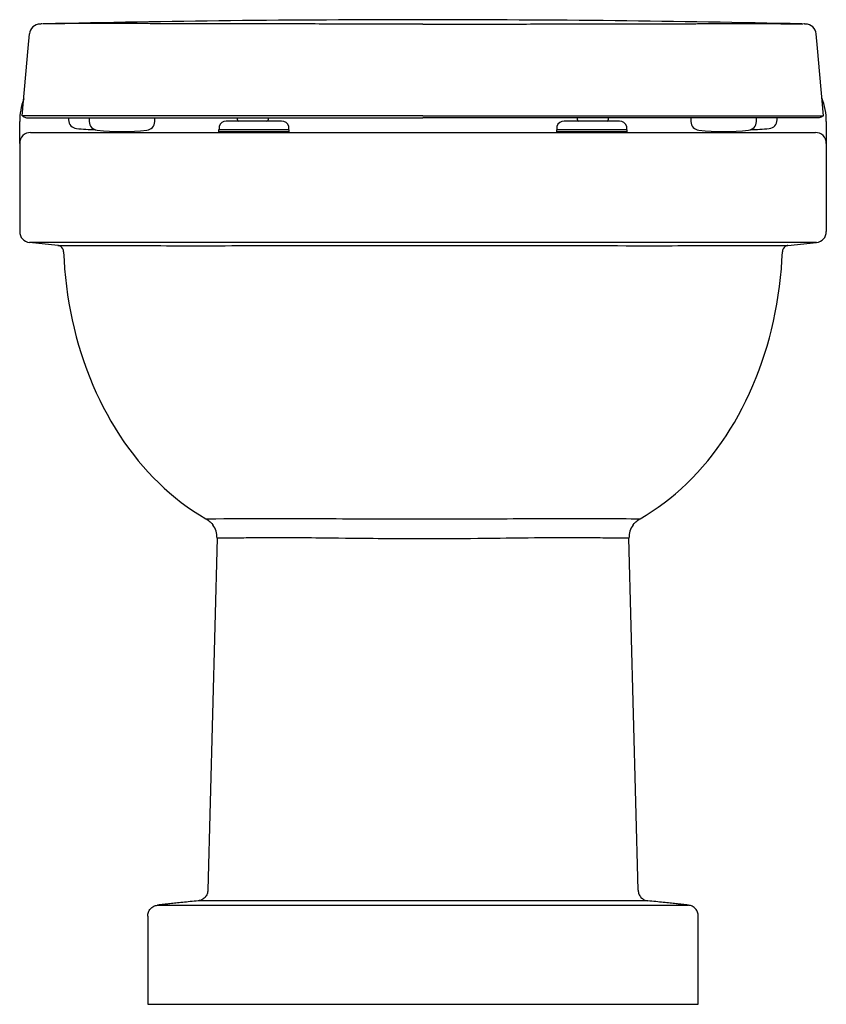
# Model space of a CAD drawing. Header units: millimetres. Extents: x 799.965 to 800.335, y 1113.515 to 1113.967.
import ezdxf

# ---------------------------------------------------------------- set-up
doc = ezdxf.new("R2010")
doc.units = ezdxf.units.MM
doc.layers.add('SANINDUSA', color=3, linetype='Continuous')

msp = doc.modelspace()

# ---------------------------------------------------------------- linework, layer by layer
at = {"layer": 'SANINDUSA'}
for p, q in [((799.9744468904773, 1113.965236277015), (799.9742569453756, 1113.965225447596)), ((799.9750848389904, 1113.965291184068), (799.9749336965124, 1113.965279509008)), ((799.9763884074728, 1113.96532932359), (799.9753789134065, 1113.965298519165)), ((800.3230992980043, 1113.96532932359), (800.3241172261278, 1113.96529826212)), ((800.324547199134, 1113.965279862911), (800.3244112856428, 1113.965290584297)), ((799.9648143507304, 1113.919618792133), (799.9648143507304, 1113.92049034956)), ((799.9648143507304, 1113.91049034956), (799.9648143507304, 1113.919618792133)), ((799.9684847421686, 1113.922223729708), (799.9706874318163, 1113.922223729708)), ((799.9774630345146, 1113.922223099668), (799.9774740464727, 1113.922222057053)), ((799.9872468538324, 1113.922223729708), (799.9872468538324, 1113.921279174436)), ((799.9967456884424, 1113.922223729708), (799.9967456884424, 1113.92051302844)), ((800.0267456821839, 1113.92051302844), (800.0267456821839, 1113.922223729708)), ((800.084889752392, 1113.920724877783), (800.059597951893, 1113.920724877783)), ((800.0647438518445, 1113.921224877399), (800.0647438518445, 1113.922222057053)), ((800.078743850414, 1113.922222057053), (800.078743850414, 1113.921224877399)), ((800.2200086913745, 1113.920724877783), (800.2145979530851, 1113.920724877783)), ((800.2398897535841, 1113.920724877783), (800.2200086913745, 1113.920724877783)), ((800.2207438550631, 1113.921224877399), (800.2207438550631, 1113.922223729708)), ((800.2347438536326, 1113.922223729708), (800.2347438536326, 1113.921224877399)), ((800.2727420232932, 1113.922223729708), (800.2727420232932, 1113.92051302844)), ((800.3027420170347, 1113.92051302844), (800.3027420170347, 1113.922223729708)), ((800.3122408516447, 1113.921279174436), (800.3122408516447, 1113.922223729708)), ((800.3220136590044, 1113.922222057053), (800.3220246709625, 1113.922223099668)), ((800.3310029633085, 1113.922223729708), (800.3288002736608, 1113.922223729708)), ((800.3348143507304, 1113.92049034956), (800.3348143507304, 1113.919618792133)), ((800.3348143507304, 1113.919618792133), (800.3348143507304, 1113.91049034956)), ((799.9698143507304, 1113.91549034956), (800.3298143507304, 1113.91549034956)), ((800.0559938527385, 1113.916724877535), (800.0559938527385, 1113.91572487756)), ((800.0720056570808, 1113.916724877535), (800.0559938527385, 1113.916724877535)), ((800.0720056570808, 1113.91572487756), (800.0559938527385, 1113.91572487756)), ((800.0562438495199, 1113.918224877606), (800.0562438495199, 1113.916724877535)), ((800.0884938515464, 1113.916724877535), (800.0720056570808, 1113.916724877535)), ((800.0884938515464, 1113.91572487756), (800.0720056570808, 1113.91572487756)), ((800.0882438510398, 1113.916724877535), (800.0882438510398, 1113.918224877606)), ((800.0884938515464, 1113.91572487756), (800.0884938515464, 1113.916724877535)), ((800.2109938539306, 1113.916724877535), (800.2109938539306, 1113.91572487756)), ((800.2434938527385, 1113.916724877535), (800.2109938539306, 1113.916724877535)), ((800.2434938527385, 1113.91572487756), (800.2109938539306, 1113.91572487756)), ((800.2112438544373, 1113.918224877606), (800.2112438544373, 1113.916724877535)), ((800.2432438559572, 1113.916724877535), (800.2432438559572, 1113.918224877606)), ((800.2434938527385, 1113.91572487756), (800.2434938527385, 1113.916724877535)), ((799.9648143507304, 1113.91049034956), (799.9648143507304, 1113.869992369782)), ((800.3348143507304, 1113.91049034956), (800.3348143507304, 1113.869992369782)), ((800.3303369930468, 1113.865019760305), (799.9692917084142, 1113.865019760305)), ((799.9822587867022, 1113.863656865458), (799.9692917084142, 1113.865019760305)), ((800.3172143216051, 1113.863640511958), (800.3303369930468, 1113.865019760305)), ((800.0553282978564, 1113.729368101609), (800.051096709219, 1113.567825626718)), ((800.2485330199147, 1113.567825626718), (800.2443014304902, 1113.729368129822)), ((800.0547368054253, 1113.56298392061), (800.0466770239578, 1113.56298392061)), ((800.2448572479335, 1113.56298414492), (800.0547531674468, 1113.56298414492)), ((800.252951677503, 1113.56298392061), (800.2448756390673, 1113.56298392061)), ((800.0279976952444, 1113.560961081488), (800.0355171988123, 1113.560961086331)), ((800.0355171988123, 1113.560961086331), (800.2641053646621, 1113.560961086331)), ((800.2641053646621, 1113.560961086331), (800.2716177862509, 1113.560963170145)), ((800.02353062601, 1113.555989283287), (800.02353062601, 1113.51549034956)), ((800.2760980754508, 1113.51549034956), (800.2760980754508, 1113.555989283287)), ((800.0235398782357, 1113.51549034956), (800.02353062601, 1113.51549034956)), ((800.0235398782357, 1113.51549034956), (800.0310445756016, 1113.51549034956)), ((800.0310445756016, 1113.51549034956), (800.2685841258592, 1113.51549034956)), ((800.2685841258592, 1113.51549034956), (800.2760888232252, 1113.51549034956)), ((800.2760980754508, 1113.51549034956), (800.2760888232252, 1113.51549034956))]:
    msp.add_line(p, q, dxfattribs=at)
at = {"layer": 'SANINDUSA', "flags": 128}
for points in [[(799.9659908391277, 1113.923164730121), (799.9687125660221, 1113.954196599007), (799.9692795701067, 1113.960661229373)], [(800.3334968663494, 1113.923164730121), (800.330775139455, 1113.954196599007), (800.3302081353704, 1113.960661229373)], [(799.9682106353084, 1113.923164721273), (799.967100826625, 1113.923164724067), (799.9659908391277, 1113.923164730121)], [(800.3312770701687, 1113.923164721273), (800.332386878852, 1113.923164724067), (800.3334968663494, 1113.923164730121)], [(799.9767263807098, 1113.922223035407), (799.9767263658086, 1113.922223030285), (799.9767263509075, 1113.922223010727), (799.9767263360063, 1113.922223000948), (799.9767263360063, 1113.922222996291), (799.9767263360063, 1113.92222299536), (799.9767263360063, 1113.92222299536), (799.9767263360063, 1113.92222299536), (799.9767263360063, 1113.92222299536), (799.9767263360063, 1113.92222299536), (799.9767264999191, 1113.922222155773)], [(800.3227613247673, 1113.922223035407), (800.3227613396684, 1113.922223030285), (800.3227613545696, 1113.922223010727), (800.3227613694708, 1113.922223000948), (800.3227613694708, 1113.922222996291), (800.3227613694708, 1113.92222299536), (800.3227613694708, 1113.92222299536), (800.3227613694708, 1113.92222299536), (800.3227613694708, 1113.92222299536), (800.3227613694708, 1113.92222299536), (800.322761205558, 1113.922222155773)], [(799.9823811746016, 1113.863641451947), (799.9824818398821, 1113.863638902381), (799.982658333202, 1113.863636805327), (799.9829429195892, 1113.863634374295), (799.9833351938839, 1113.863631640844), (799.9837459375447, 1113.863629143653), (799.9842313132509, 1113.863626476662), (799.9847920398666, 1113.863623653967), (799.9854268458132, 1113.863620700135), (799.9861394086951, 1113.863617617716), (799.9869259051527, 1113.863614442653), (799.9877874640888, 1113.863611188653), (799.988722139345, 1113.863607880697), (799.989751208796, 1113.863604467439), (799.9908552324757, 1113.863601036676), (799.9920358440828, 1113.863597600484), (799.9932903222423, 1113.863594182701), (799.9946257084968, 1113.863590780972), (799.9960343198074, 1113.863587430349), (799.997518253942, 1113.863584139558), (799.9990741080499, 1113.86358092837), (800.0006353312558, 1113.863577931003), (800.0022613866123, 1113.86357502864), (800.0039544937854, 1113.863572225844), (800.0057110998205, 1113.863569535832), (800.0075400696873, 1113.863566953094), (800.0094315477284, 1113.863564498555), (800.0113881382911, 1113.863562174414), (800.0134057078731, 1113.863559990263), (800.0155253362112, 1113.863557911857), (800.0177064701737, 1113.863555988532), (800.0199522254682, 1113.863554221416), (800.0222576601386, 1113.863552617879), (800.0246348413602, 1113.863551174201), (800.0270701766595, 1113.863549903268), (800.0295671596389, 1113.863548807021), (800.0321202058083, 1113.863547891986), (800.0354293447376, 1113.863546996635), (800.0388246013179, 1113.863546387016), (800.0423023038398, 1113.863546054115), (800.045884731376, 1113.863545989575), (800.0495468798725, 1113.863546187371), (800.0532847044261, 1113.863546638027), (800.0561639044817, 1113.863547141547), (800.059084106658, 1113.863547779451), (800.0620492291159, 1113.863548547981), (800.065053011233, 1113.863549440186), (800.0681316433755, 1113.86355046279), (800.0712472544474, 1113.863551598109), (800.0744041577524, 1113.863552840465), (800.0775954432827, 1113.863554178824), (800.0816972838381, 1113.863556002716), (800.085850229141, 1113.863557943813), (800.090049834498, 1113.863559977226), (800.0943223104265, 1113.863562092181), (800.0986375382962, 1113.863564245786), (800.1029907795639, 1113.863566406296), (800.1063107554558, 1113.863568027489), (800.1096497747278, 1113.863569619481), (800.1130122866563, 1113.863571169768), (800.1163910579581, 1113.863572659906), (800.1198265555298, 1113.863574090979), (800.1232757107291, 1113.863575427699), (800.1267432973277, 1113.86357665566), (800.1302214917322, 1113.863577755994), (800.1348424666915, 1113.863578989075), (800.1394765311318, 1113.863579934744), (800.1441180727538, 1113.863580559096), (800.1487987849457, 1113.863580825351), (800.1534813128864, 1113.863580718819), (800.1581598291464, 1113.863580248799), (800.1617012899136, 1113.86357966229), (800.1652371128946, 1113.863578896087), (800.1687723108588, 1113.863577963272), (800.1722985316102, 1113.863576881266), (800.1758613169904, 1113.863575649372), (800.1794115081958, 1113.863574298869), (800.1829542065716, 1113.863572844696), (800.1864809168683, 1113.863571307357), (800.1898976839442, 1113.863569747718), (800.1932962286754, 1113.863568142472), (800.1966811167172, 1113.863566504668), (800.2000447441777, 1113.86356485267), (800.2034036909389, 1113.863563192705), (800.2067381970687, 1113.863561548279), (800.2100527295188, 1113.863559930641), (800.2133398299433, 1113.863558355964), (800.2166647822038, 1113.863556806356), (800.2199581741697, 1113.863555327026), (800.2232245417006, 1113.863553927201), (800.2264562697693, 1113.863552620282), (800.2296697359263, 1113.863551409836), (800.2328452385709, 1113.863550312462), (800.2359871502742, 1113.863549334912), (800.2390880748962, 1113.863548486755), (800.2429852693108, 1113.863547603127), (800.2468111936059, 1113.863546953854), (800.2505615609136, 1113.86354655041), (800.2542592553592, 1113.863546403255), (800.2578761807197, 1113.8635465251), (800.2614082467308, 1113.863546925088), (800.2640534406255, 1113.863547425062), (800.266646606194, 1113.863548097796), (800.2691911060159, 1113.863548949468), (800.2716811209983, 1113.863549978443), (800.2741285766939, 1113.863551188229), (800.2765186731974, 1113.863552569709), (800.2788544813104, 1113.863554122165), (800.2811305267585, 1113.863555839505), (800.2839034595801, 1113.863558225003), (800.2865788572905, 1113.863560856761), (800.2891537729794, 1113.863563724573), (800.2916425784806, 1113.863566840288), (800.2940266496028, 1113.863570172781), (800.2963032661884, 1113.863573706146), (800.2979543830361, 1113.863576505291), (800.2995423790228, 1113.86357940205), (800.3010690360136, 1113.863582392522), (800.3025308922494, 1113.86358546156), (800.3039436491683, 1113.86358863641), (800.3052885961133, 1113.86359186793), (800.3065672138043, 1113.863595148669), (800.30777640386, 1113.863598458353), (800.3092300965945, 1113.863602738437), (800.3105664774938, 1113.863607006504), (800.3117837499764, 1113.863611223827), (800.3128878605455, 1113.863615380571), (800.3138692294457, 1113.863619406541), (800.3147263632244, 1113.863623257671), (800.3152922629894, 1113.863626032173), (800.3157859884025, 1113.863628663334), (800.3162078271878, 1113.863631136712), (800.316556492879, 1113.863633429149), (800.3168346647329, 1113.863635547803), (800.3170371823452, 1113.863637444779), (800.3171639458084, 1113.863639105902), (800.3172143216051, 1113.863640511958)], [(799.9849430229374, 1113.860793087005), (799.9851450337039, 1113.856815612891), (799.9854323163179, 1113.852847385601), (799.9858047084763, 1113.848892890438), (799.9862613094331, 1113.844962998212), (799.9868029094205, 1113.841049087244), (799.9874288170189, 1113.837155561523), (799.9881383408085, 1113.833286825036), (799.9889307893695, 1113.829447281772), (799.9898054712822, 1113.825641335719), (799.9907911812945, 1113.821761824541), (799.9918639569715, 1113.817917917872), (799.9930223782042, 1113.81411414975), (799.9942650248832, 1113.810355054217), (799.9955904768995, 1113.806645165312), (799.9969973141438, 1113.802989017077), (799.9984289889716, 1113.79951950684), (799.9999361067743, 1113.79609980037), (800.0015169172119, 1113.792733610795), (800.0031696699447, 1113.789424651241), (800.0048926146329, 1113.786176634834), (800.0066840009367, 1113.782993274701), (800.0085972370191, 1113.779788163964), (800.0105829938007, 1113.77665148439), (800.0126389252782, 1113.773586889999), (800.0147626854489, 1113.770598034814), (800.0169519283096, 1113.767688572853), (800.0192043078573, 1113.764862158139), (800.0214572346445, 1113.762191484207), (800.0237702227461, 1113.759599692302), (800.0261406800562, 1113.757089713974), (800.0285660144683, 1113.754664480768), (800.0310436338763, 1113.752326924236), (800.0335709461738, 1113.750079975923), (800.0362234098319, 1113.747863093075), (800.0389287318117, 1113.745742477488), (800.0416835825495, 1113.743720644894), (800.0444846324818, 1113.741800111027), (800.0473285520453, 1113.739983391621), (800.0502120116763, 1113.73827300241)], [(800.2494166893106, 1113.738273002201), (800.2522115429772, 1113.739928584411), (800.2549677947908, 1113.741682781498), (800.2576822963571, 1113.743533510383), (800.260372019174, 1113.745493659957), (800.263016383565, 1113.747549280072), (800.2656124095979, 1113.749697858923), (800.2682135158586, 1113.751987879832), (800.2707612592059, 1113.754371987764), (800.2732527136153, 1113.756847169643), (800.2757040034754, 1113.759430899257), (800.2780954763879, 1113.762103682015), (800.2804243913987, 1113.764862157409), (800.2826101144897, 1113.76760225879), (800.2847353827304, 1113.770418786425), (800.286797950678, 1113.773308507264), (800.288810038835, 1113.77629005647), (800.2907565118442, 1113.779342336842), (800.2926352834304, 1113.782461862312), (800.2944827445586, 1113.785714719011), (800.2962576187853, 1113.789033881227), (800.2979579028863, 1113.792415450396), (800.2995938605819, 1113.795882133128), (800.301152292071, 1113.799408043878), (800.3026313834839, 1113.802989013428), (800.3039966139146, 1113.80653254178), (800.3052848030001, 1113.810124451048), (800.3064945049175, 1113.81376070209), (800.3076324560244, 1113.81746463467), (800.3086895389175, 1113.821209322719), (800.3096645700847, 1113.824990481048), (800.3105751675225, 1113.828888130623), (800.3113990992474, 1113.83281923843), (800.3121354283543, 1113.836779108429), (800.312788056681, 1113.840794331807), (800.3133511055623, 1113.844833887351), (800.3138239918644, 1113.848892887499), (800.3141963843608, 1113.852847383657), (800.3144836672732, 1113.856815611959), (800.3146856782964, 1113.860793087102)], [(800.0502120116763, 1113.73827300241), (800.050682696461, 1113.738272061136), (800.0527429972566, 1113.738279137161), (800.0548198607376, 1113.738294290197), (800.0583892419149, 1113.738306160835)], [(800.0502120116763, 1113.73827300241), (800.0507814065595, 1113.737926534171), (800.051297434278, 1113.737568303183), (800.0517724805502, 1113.737196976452), (800.0522021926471, 1113.736822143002), (800.0525598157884, 1113.736478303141), (800.0528860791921, 1113.736135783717), (800.0534669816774, 1113.735443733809)], [(800.0583892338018, 1113.738306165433), (800.0583892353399, 1113.73830616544), (800.0584859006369, 1113.73830673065), (800.0586505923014, 1113.73830777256), (800.0588827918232, 1113.738309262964), (800.0591844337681, 1113.73831118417), (800.0595535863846, 1113.738313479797), (800.0599895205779, 1113.738316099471), (800.0607648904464, 1113.738320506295), (800.0616868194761, 1113.738325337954), (800.0627519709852, 1113.738330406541), (800.0639570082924, 1113.738335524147), (800.0650508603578, 1113.738339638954), (800.0662372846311, 1113.738343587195), (800.0675138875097, 1113.738347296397), (800.0688782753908, 1113.738350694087), (800.0703280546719, 1113.73835370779), (800.0718765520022, 1113.73835629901), (800.0735105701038, 1113.738358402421), (800.0752272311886, 1113.738359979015), (800.0770236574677, 1113.738360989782), (800.0788969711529, 1113.738361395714), (800.0809010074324, 1113.738361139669), (800.0829849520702, 1113.738360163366), (800.0851452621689, 1113.738358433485), (800.0873783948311, 1113.738355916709), (800.0896808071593, 1113.738352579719), (800.0919911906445, 1113.738348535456), (800.0943663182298, 1113.738343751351), (800.0968024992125, 1113.738338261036), (800.0992960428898, 1113.73833209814), (800.1018432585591, 1113.738325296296), (800.104516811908, 1113.738317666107), (800.1072459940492, 1113.738309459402), (800.110026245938, 1113.73830077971), (800.1128530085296, 1113.738291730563), (800.115721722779, 1113.738282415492), (800.118549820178, 1113.738273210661), (800.1214163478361, 1113.738264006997), (800.1243165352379, 1113.738254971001), (800.127245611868, 1113.738246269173), (800.1301988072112, 1113.738238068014), (800.1332666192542, 1113.73823032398), (800.1363584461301, 1113.738223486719), (800.1394684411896, 1113.738217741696), (800.1425907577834, 1113.738213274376), (800.1457195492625, 1113.738210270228), (800.1477663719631, 1113.738209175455), (800.1498143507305, 1113.738208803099), (800.1528520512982, 1113.738209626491), (800.1558887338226, 1113.738211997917), (800.1589189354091, 1113.738215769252), (800.1619371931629, 1113.738220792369), (800.1649380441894, 1113.738226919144), (800.1680140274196, 1113.738234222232), (800.1710697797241, 1113.738242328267), (800.1740999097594, 1113.738251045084), (800.177099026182, 1113.738260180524), (800.1800617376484, 1113.738269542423), (800.1829028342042, 1113.738278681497), (800.1857083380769, 1113.738287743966), (800.18847390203, 1113.73829661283), (800.1911951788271, 1113.738305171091), (800.1938678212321, 1113.738313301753), (800.1965648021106, 1113.738321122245), (800.1992092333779, 1113.738328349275), (800.2017969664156, 1113.738334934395), (800.2043238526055, 1113.738340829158), (800.2067857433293, 1113.738345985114), (800.2091173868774, 1113.738350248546), (800.2113865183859, 1113.738353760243), (800.2135897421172, 1113.738356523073), (800.2157236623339, 1113.738358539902), (800.2177848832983, 1113.738359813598), (800.2198257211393, 1113.738360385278), (800.2217886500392, 1113.738360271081), (800.2236704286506, 1113.738359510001), (800.2254678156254, 1113.738358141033), (800.2271775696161, 1113.738356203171), (800.2287543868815, 1113.73835380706), (800.2302470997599, 1113.738350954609), (800.2316531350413, 1113.7383477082), (800.2329699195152, 1113.738344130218), (800.2341948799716, 1113.738340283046), (800.2353579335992, 1113.738336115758), (800.2364222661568, 1113.738331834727), (800.2373856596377, 1113.738327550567), (800.2382458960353, 1113.738323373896), (800.2390007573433, 1113.738319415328), (800.2396142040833, 1113.738315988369), (800.2401327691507, 1113.738312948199), (800.2405550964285, 1113.7383103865), (800.2408829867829, 1113.738308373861), (800.2411109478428, 1113.738307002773), (800.2412380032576, 1113.738306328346), (800.2412380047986, 1113.73830632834)], [(800.2412380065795, 1113.73830632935), (800.2429733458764, 1113.738305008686), (800.245296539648, 1113.738290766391), (800.2476160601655, 1113.738275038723), (800.2494166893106, 1113.738273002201)], [(800.2461617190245, 1113.735443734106), (800.2467398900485, 1113.73613278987), (800.2470673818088, 1113.736476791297), (800.2474264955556, 1113.736822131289), (800.2478491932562, 1113.73719115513), (800.2483157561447, 1113.737556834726), (800.2488387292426, 1113.737920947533), (800.2494166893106, 1113.738273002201)], [(800.0634550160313, 1113.729342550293), (800.0615818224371, 1113.729357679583), (800.059351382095, 1113.729354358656), (800.0563922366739, 1113.729355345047), (800.0553282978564, 1113.729368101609)], [(800.2361736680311, 1113.729343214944), (800.2360550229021, 1113.729343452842), (800.2358457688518, 1113.729345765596), (800.2355462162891, 1113.729350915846), (800.2351523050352, 1113.729359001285), (800.23466692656, 1113.729369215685), (800.2340908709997, 1113.729381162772), (800.2332317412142, 1113.729398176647), (800.2322294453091, 1113.729416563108), (800.2310771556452, 1113.729435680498), (800.2297834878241, 1113.729454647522), (800.228822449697, 1113.729467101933), (800.2277974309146, 1113.729478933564), (800.2267096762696, 1113.729489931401), (800.225551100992, 1113.729499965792), (800.224330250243, 1113.729508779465), (800.2230486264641, 1113.729516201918), (800.2210877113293, 1113.729524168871), (800.2190045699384, 1113.729528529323), (800.21678697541, 1113.729528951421), (800.2144529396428, 1113.729525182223), (800.2127985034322, 1113.72952013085), (800.2110929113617, 1113.729513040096), (800.209338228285, 1113.729503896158), (800.2075220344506, 1113.729492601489), (800.205658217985, 1113.729479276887), (800.2037490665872, 1113.729464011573), (800.2009103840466, 1113.72943869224), (800.1979842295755, 1113.729409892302), (800.1955415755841, 1113.729384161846), (800.1930448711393, 1113.729356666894), (800.1904984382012, 1113.729327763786), (800.1879065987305, 1113.729297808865), (800.1852736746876, 1113.72926715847), (800.1830067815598, 1113.729240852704), (800.180712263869, 1113.729214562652), (800.1783929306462, 1113.729188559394), (800.174994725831, 1113.729151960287), (800.1715533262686, 1113.729117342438), (800.1680503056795, 1113.729085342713), (800.1645155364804, 1113.729057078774), (800.1620928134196, 1113.729040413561), (800.15965966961, 1113.729026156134), (800.1572190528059, 1113.729014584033), (800.1547543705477, 1113.729005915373), (800.1522851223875, 1113.729000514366), (800.1498143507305, 1113.728998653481), (800.1478808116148, 1113.728999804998), (800.145948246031, 1113.729003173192), (800.1423766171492, 1113.729014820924), (800.1388178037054, 1113.729032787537), (800.135253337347, 1113.729056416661), (800.1317142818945, 1113.72908473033), (800.1293213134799, 1113.729106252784), (800.1269444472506, 1113.729129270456), (800.1245865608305, 1113.729153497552), (800.1222319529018, 1113.729178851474), (800.1198994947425, 1113.729204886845), (800.1175920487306, 1113.72923132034), (800.1142999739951, 1113.729269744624), (800.1110688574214, 1113.729307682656), (800.1078825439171, 1113.72934464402), (800.1047691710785, 1113.729379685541), (800.1026931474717, 1113.72940212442), (800.1006547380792, 1113.729423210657), (800.0986564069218, 1113.729442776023), (800.0966851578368, 1113.729460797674), (800.094757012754, 1113.729477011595), (800.0928743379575, 1113.729491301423), (800.0902332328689, 1113.729508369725), (800.0876942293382, 1113.729521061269), (800.0852452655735, 1113.729529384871), (800.082908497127, 1113.72953332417), (800.0813832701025, 1113.729533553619), (800.0799129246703, 1113.729531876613), (800.0784992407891, 1113.729528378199), (800.0771333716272, 1113.729523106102), (800.075826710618, 1113.729516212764), (800.0745808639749, 1113.72950784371), (800.0729307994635, 1113.729493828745), (800.0714044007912, 1113.729477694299), (800.0700052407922, 1113.729460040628), (800.0687368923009, 1113.729441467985), (800.0675858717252, 1113.729422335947), (800.0665721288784, 1113.729403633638), (800.0656865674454, 1113.729385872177), (800.0649453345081, 1113.729370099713), (800.0643643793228, 1113.729357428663), (800.0639220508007, 1113.729348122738), (800.063617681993, 1113.729343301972), (800.0634550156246, 1113.729342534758)], [(800.2443004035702, 1113.729368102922), (800.2426195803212, 1113.729352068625), (800.2402773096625, 1113.729354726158), (800.2379350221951, 1113.729358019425), (800.2361736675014, 1113.729343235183)], [(800.051096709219, 1113.567825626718), (800.0510829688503, 1113.567376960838), (800.0510241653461, 1113.566932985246), (800.050935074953, 1113.566497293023), (800.0507846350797, 1113.566073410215), (800.050596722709, 1113.565664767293), (800.0503728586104, 1113.565274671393), (800.0501148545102, 1113.564906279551), (800.0498247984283, 1113.564562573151), (800.0495050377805, 1113.564246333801), (800.0491581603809, 1113.563960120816), (800.0487869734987, 1113.56370625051), (800.0483944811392, 1113.563486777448), (800.0479838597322, 1113.56330347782), (800.0475584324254, 1113.563157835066), (800.0471216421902, 1113.563051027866), (800.0466770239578, 1113.56298392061)], [(800.2485330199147, 1113.567825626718), (800.2485489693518, 1113.567376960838), (800.2486038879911, 1113.566932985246), (800.2486936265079, 1113.566497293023), (800.2488440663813, 1113.566073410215), (800.249031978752, 1113.565664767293), (800.2492558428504, 1113.565274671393), (800.2495138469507, 1113.564906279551), (800.2498039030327, 1113.564562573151), (800.2501236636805, 1113.564246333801), (800.2504705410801, 1113.563960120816), (800.2508417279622, 1113.56370625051), (800.2512342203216, 1113.563486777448), (800.2516448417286, 1113.56330347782), (800.2520702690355, 1113.563157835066), (800.2525070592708, 1113.563051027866), (800.252951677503, 1113.56298392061)], [(800.0466770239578, 1113.56298392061), (800.0457560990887, 1113.562886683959), (800.0448428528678, 1113.562790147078), (800.0439389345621, 1113.562694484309), (800.0430459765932, 1113.562599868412), (800.0421655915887, 1113.562506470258), (800.0412993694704, 1113.562414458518), (800.0404488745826, 1113.56232399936), (800.0396156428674, 1113.562235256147), (800.0388011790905, 1113.562148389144), (800.0380069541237, 1113.562063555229), (800.0372344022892, 1113.561980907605), (800.0364849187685, 1113.561900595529), (800.0357598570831, 1113.56182276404), (800.0350605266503, 1113.561747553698), (800.0343881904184, 1113.561675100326), (800.0337440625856, 1113.561605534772), (800.0331293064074, 1113.561538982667), (800.0325450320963, 1113.5614755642), (800.031992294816, 1113.5614153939), (800.0314720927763, 1113.561358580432), (800.0309853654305, 1113.561305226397), (800.0305329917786, 1113.56125542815), (800.0301157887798, 1113.561209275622), (800.0297345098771, 1113.561166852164), (800.0293898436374, 1113.561128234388), (800.0290824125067, 1113.561093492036), (800.028812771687, 1113.561062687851), (800.0285814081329, 1113.561035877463), (800.0283887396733, 1113.561013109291), (800.0282351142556, 1113.560994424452), (800.0281208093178, 1113.560979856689), (800.0280460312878, 1113.560969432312), (800.0279976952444, 1113.560961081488)], [(800.2713935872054, 1113.560994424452), (800.2712399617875, 1113.561013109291), (800.2710472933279, 1113.561035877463), (800.270815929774, 1113.561062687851), (800.2705462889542, 1113.561093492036), (800.2702388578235, 1113.561128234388), (800.2698941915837, 1113.561166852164), (800.2695129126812, 1113.561209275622), (800.2690957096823, 1113.56125542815), (800.2686433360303, 1113.561305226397), (800.2681566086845, 1113.561358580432), (800.2676364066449, 1113.5614153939), (800.2670836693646, 1113.5614755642), (800.2664993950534, 1113.561538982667), (800.2658846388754, 1113.561605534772), (800.2652405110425, 1113.561675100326), (800.2645681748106, 1113.561747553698), (800.2638688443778, 1113.56182276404), (800.2631437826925, 1113.561900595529), (800.2623942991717, 1113.561980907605), (800.2616217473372, 1113.562063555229), (800.2608275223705, 1113.562148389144), (800.2600130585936, 1113.562235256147), (800.2591798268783, 1113.56232399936), (800.2583293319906, 1113.562414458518), (800.2574631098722, 1113.562506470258), (800.2565827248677, 1113.562599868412), (800.2556897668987, 1113.562694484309), (800.2547858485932, 1113.562790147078), (800.2538726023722, 1113.562886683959), (800.252951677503, 1113.56298392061)], [(800.02353062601, 1113.555989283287), (800.0235608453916, 1113.556445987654), (800.02362357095, 1113.556899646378), (800.0237275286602, 1113.557345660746), (800.0238718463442, 1113.557780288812), (800.0240553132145, 1113.558199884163), (800.0242763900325, 1113.558600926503), (800.0245332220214, 1113.558980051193), (800.0248236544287, 1113.559334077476), (800.0251452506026, 1113.559660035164), (800.0254953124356, 1113.559955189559), (800.0258709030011, 1113.560217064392), (800.0262688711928, 1113.560443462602), (800.0266858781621, 1113.560632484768), (800.0271184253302, 1113.560782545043), (800.02756288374, 1113.560892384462), (800.0279976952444, 1113.560961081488)], [(800.2760980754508, 1113.555989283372), (800.2760678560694, 1113.556445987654), (800.276005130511, 1113.556899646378), (800.2759011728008, 1113.557345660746), (800.2757568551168, 1113.557780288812), (800.2755733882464, 1113.558199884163), (800.2753523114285, 1113.558600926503), (800.2750954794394, 1113.558980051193), (800.2748050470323, 1113.559334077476), (800.2744834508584, 1113.559660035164), (800.2741333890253, 1113.559955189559), (800.2737577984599, 1113.560217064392), (800.2733598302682, 1113.560443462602), (800.2729428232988, 1113.560632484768), (800.2725102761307, 1113.560782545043), (800.2720658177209, 1113.560892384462), (800.2716177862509, 1113.560963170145)]]:
    msp.add_lwpolyline(points, dxfattribs=at)
at = {"layer": 'SANINDUSA'}
for centre, radius, start, end in [((799.9742604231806, 1113.960225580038), 0.004999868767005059, 90.03985373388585, 175.0013567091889), ((800.3252272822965, 1113.960225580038), 0.004999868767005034, 4.998643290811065, 89.96014626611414), ((799.9948143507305, 1113.92049034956), 0.03000000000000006, 159.7617539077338, 180), ((800.3048143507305, 1113.92049034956), 0.02999999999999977, 0, 21.22830173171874), ((799.9912468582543, 1113.921279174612), 0.003999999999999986, 180, 264.2079973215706), ((800.0007456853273, 1113.920513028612), 0.003999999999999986, 180, 264.2079973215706), ((800.0227456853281, 1113.920513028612), 0.003999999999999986, 275.7920026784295, 0), ((800.0595979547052, 1113.917224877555), 0.003500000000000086, 90, 163.3984504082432), ((800.0652438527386, 1113.921224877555), 0.0004999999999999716, 180, 270), ((800.0782438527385, 1113.921224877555), 0.0005000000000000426, 270, 0), ((800.0848897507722, 1113.917224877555), 0.003500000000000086, 16.60154959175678, 90), ((800.2145979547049, 1113.917224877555), 0.003500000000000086, 90, 163.3984504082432), ((800.2212438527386, 1113.921224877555), 0.0004999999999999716, 180, 270), ((800.2342438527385, 1113.921224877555), 0.0005000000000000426, 270, 0), ((800.2398897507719, 1113.917224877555), 0.003500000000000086, 16.60154959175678, 90), ((800.276742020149, 1113.920513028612), 0.003999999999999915, 180, 264.2079973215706), ((800.2987420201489, 1113.920513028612), 0.003999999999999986, 275.7920026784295, 0), ((800.3082408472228, 1113.921279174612), 0.003999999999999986, 275.7920026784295, 0), ((799.9698143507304, 1113.91049034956), 0.005, 90, 180), ((800.0022468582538, 1114.029722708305), 0.113, 264.2079973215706, 268.5377398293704), ((800.0117456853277, 1114.028956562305), 0.1130000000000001, 264.2079973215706, 275.7920026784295), ((800.2877420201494, 1114.028956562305), 0.113, 264.2079973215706, 275.7920026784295), ((800.2972408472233, 1114.029722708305), 0.113, 271.4622601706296, 275.7920026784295), ((800.3298143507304, 1113.91049034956), 0.005, 0, 90), ((799.9698143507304, 1113.869992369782), 0.005000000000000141, 180, 264.0000000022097), ((800.3298143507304, 1113.869992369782), 0.005000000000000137, 275.9999999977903, 0), ((799.9819452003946, 1113.86067329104), 0.003000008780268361, 54.19658801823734, 84.00000347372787), ((799.9819449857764, 1113.86067290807), 0.003000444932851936, 2.295522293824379, 54.19754237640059), ((800.3176837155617, 1113.860672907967), 0.003000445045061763, 125.8024575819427, 177.7044739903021), ((800.3177248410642, 1113.860596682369), 0.003086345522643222, 99.52118566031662, 125.5938498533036), ((800.0453353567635, 1113.729629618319), 0.009996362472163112, 358.5009033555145, 35.56478513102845), ((800.2542933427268, 1113.729629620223), 0.009996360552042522, 144.4352183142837, 181.4991003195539)]:
    msp.add_arc(centre, radius, start, end, dxfattribs=at)
for points, knots in [([(799.9749269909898, 1113.965277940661), (799.9749024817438, 1113.965276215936), (799.9746528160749, 1113.965258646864), (799.9744598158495, 1113.965237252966), (799.9743041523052, 1113.965233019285), (799.9742446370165, 1113.96523140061)], [0, 0, 0, 0, 0.06299988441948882, 0.6417540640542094, 1, 1, 1, 1]), ([(800.1497438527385, 1113.967222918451), (800.1203166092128, 1113.967143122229), (800.0623696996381, 1113.966985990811), (800.00443334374, 1113.965871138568), (799.9759188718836, 1113.965322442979)], [0, 0, 0, 0, 0.5078311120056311, 1, 1, 1, 1]), ([(800.0001426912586, 1113.965436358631), (799.9981506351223, 1113.965434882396), (799.9941568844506, 1113.965431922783), (799.9893672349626, 1113.965417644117), (799.9854332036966, 1113.965399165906), (799.9823231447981, 1113.96537904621), (799.9797991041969, 1113.965358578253), (799.9779340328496, 1113.965340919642), (799.9766995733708, 1113.965328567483), (799.9764920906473, 1113.965329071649), (799.9763884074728, 1113.96532932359)], [0, 0, 0, 0, 0.1374828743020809, 0.2756309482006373, 0.3941639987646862, 0.5128041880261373, 0.6313317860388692, 0.754182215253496, 0.8771600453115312, 1, 1, 1, 1]), ([(800.1497437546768, 1113.965231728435), (800.1450341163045, 1113.965231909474), (800.1356148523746, 1113.965232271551), (800.1214494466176, 1113.965235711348), (800.1073458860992, 1113.965242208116), (800.0934264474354, 1113.965253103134), (800.0799170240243, 1113.965269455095), (800.0667711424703, 1113.965291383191), (800.0540964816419, 1113.965319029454), (800.0431845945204, 1113.965347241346), (800.0340056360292, 1113.965372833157), (800.0263570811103, 1113.965394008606), (800.0190845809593, 1113.96541269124), (800.0122484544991, 1113.96542682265), (800.0058342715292, 1113.96543586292), (800.0020392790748, 1113.965436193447), (800.0001426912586, 1113.965436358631)], [0, 0, 0, 0, 0.07818803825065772, 0.1563758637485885, 0.2366978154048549, 0.3170193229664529, 0.3969953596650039, 0.4769712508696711, 0.5593432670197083, 0.641713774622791, 0.7003577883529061, 0.7590594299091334, 0.8177064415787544, 0.8784503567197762, 0.9392542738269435, 1, 1, 1, 1]), ([(800.3235688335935, 1113.965322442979), (800.2950543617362, 1113.965871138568), (800.237118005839, 1113.966985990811), (800.1791710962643, 1113.967143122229), (800.1497438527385, 1113.967222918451)], [0, 0, 0, 0, 0.4921688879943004, 1, 1, 1, 1]), ([(800.1497439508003, 1113.965231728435), (800.1544535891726, 1113.965231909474), (800.1638728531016, 1113.965232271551), (800.1780382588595, 1113.965235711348), (800.1921418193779, 1113.965242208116), (800.2060612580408, 1113.965253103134), (800.2195706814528, 1113.965269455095), (800.2327165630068, 1113.965291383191), (800.2453912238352, 1113.965319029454), (800.2563031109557, 1113.965347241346), (800.2654820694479, 1113.965372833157), (800.2731306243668, 1113.965394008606), (800.2804031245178, 1113.96541269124), (800.287239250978, 1113.96542682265), (800.2936534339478, 1113.96543586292), (800.2974484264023, 1113.965436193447), (800.2993450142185, 1113.965436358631)], [0, 0, 0, 0, 0.07818803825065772, 0.1563758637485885, 0.2366978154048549, 0.3170193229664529, 0.3969953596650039, 0.4769712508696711, 0.5593432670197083, 0.641713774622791, 0.7003577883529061, 0.7590594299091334, 0.8177064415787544, 0.8784503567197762, 0.9392542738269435, 1, 1, 1, 1]), ([(800.2993450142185, 1113.965436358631), (800.3013370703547, 1113.965434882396), (800.3053308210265, 1113.965431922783), (800.3101204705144, 1113.965417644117), (800.3140545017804, 1113.965399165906), (800.317164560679, 1113.96537904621), (800.3196886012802, 1113.965358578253), (800.3215536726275, 1113.965340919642), (800.3227881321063, 1113.965328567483), (800.3229956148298, 1113.965329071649), (800.3230992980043, 1113.96532932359)], [0, 0, 0, 0, 0.1374828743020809, 0.2756309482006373, 0.3941639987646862, 0.5128041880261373, 0.6313317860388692, 0.754182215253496, 0.8771600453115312, 1, 1, 1, 1]), ([(800.3252627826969, 1113.965228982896), (800.3252274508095, 1113.965229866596), (800.3250922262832, 1113.96523324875), (800.3249038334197, 1113.965251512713), (800.3246086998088, 1113.965273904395), (800.3245388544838, 1113.965279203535)], [0, 0, 0, 0, 0.212594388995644, 0.8136552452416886, 0.9999999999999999, 0.9999999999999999, 0.9999999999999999, 0.9999999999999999]), ([(799.9660408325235, 1113.923164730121), (799.966049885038, 1113.923159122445), (799.9660628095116, 1113.923151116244), (799.9661530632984, 1113.923075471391), (799.9662823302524, 1113.922972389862), (799.9664690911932, 1113.922835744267), (799.9668594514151, 1113.922593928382), (799.9675372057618, 1113.922299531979), (799.9681474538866, 1113.922250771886), (799.968485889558, 1113.922223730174)], [0, 0, 0, 0, 0.2570548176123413, 0.3670027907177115, 0.4238270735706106, 0.4809881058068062, 0.5654841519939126, 0.7590231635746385, 1, 1, 1, 1]), ([(800.1497438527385, 1113.923164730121), (800.1445326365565, 1113.923164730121), (800.1340910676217, 1113.923164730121), (800.1185348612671, 1113.923164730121), (800.1032035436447, 1113.923164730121), (800.0892783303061, 1113.923164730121), (800.0767655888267, 1113.923164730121), (800.0655923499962, 1113.923164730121), (800.0547945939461, 1113.923164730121), (800.0444519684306, 1113.923164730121), (800.0339130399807, 1113.923164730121), (800.0233710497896, 1113.923164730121), (800.0130213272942, 1113.923164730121), (800.0036024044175, 1113.923164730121), (799.9951355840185, 1113.923164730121), (799.9877054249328, 1113.923164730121), (799.9813510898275, 1113.923164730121), (799.9761653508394, 1113.923164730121), (799.9724547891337, 1113.923164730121), (799.9700333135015, 1113.923164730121), (799.9685700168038, 1113.923164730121), (799.968330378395, 1113.923164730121), (799.9682106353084, 1113.923164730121)], [0, 0, 0, 0, 0.05522553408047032, 0.1106538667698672, 0.166080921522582, 0.2213046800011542, 0.2648831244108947, 0.3086191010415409, 0.3524021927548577, 0.3961259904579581, 0.4396941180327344, 0.4928212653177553, 0.5461331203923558, 0.5994525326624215, 0.6525901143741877, 0.7066320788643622, 0.7608613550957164, 0.8150859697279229, 0.8691215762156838, 0.9127317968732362, 0.9563936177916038, 1, 1, 1, 1]), ([(800.1497438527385, 1113.923164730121), (800.1549550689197, 1113.923164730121), (800.1653966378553, 1113.923164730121), (800.1809528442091, 1113.923164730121), (800.1962841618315, 1113.923164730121), (800.210209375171, 1113.923164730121), (800.2227221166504, 1113.923164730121), (800.2338953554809, 1113.923164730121), (800.244693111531, 1113.923164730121), (800.2550357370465, 1113.923164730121), (800.2655746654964, 1113.923164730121), (800.2761166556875, 1113.923164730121), (800.2864663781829, 1113.923164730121), (800.2958853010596, 1113.923164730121), (800.3043521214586, 1113.923164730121), (800.3117822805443, 1113.923164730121), (800.3181366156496, 1113.923164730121), (800.3233223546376, 1113.923164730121), (800.3270329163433, 1113.923164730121), (800.3294543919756, 1113.923164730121), (800.3309176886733, 1113.923164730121), (800.3311573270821, 1113.923164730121), (800.3312770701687, 1113.923164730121)], [0, 0, 0, 0, 0.05522553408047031, 0.1106538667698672, 0.166080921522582, 0.2213046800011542, 0.2648831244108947, 0.3086191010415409, 0.3524021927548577, 0.3961259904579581, 0.4396941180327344, 0.4928212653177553, 0.5461331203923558, 0.5994525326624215, 0.6525901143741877, 0.7066320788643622, 0.7608613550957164, 0.8150859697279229, 0.8691215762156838, 0.9127317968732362, 0.9563936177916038, 1, 1, 1, 1]), ([(800.3334468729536, 1113.923164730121), (800.333437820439, 1113.923159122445), (800.3334248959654, 1113.923151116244), (800.3333346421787, 1113.923075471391), (800.3332053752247, 1113.922972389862), (800.3330186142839, 1113.922835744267), (800.332628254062, 1113.922593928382), (800.3319504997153, 1113.922299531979), (800.3313402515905, 1113.922250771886), (800.3310018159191, 1113.922223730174)], [0, 0, 0, 0, 0.2570548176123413, 0.3670027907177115, 0.4238270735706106, 0.4809881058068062, 0.5654841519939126, 0.7590231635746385, 1, 1, 1, 1]), ([(799.9706874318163, 1113.922223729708), (799.9707729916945, 1113.922223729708), (799.9709441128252, 1113.922223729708), (799.9720929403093, 1113.922223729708), (799.9742428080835, 1113.922223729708), (799.9774998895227, 1113.922223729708), (799.9812583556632, 1113.922223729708), (799.9852514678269, 1113.922223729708), (799.9898580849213, 1113.922223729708), (799.9944765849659, 1113.922223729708), (800.0001207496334, 1113.922223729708), (800.0069825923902, 1113.922223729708), (800.0161415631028, 1113.922223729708), (800.0261746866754, 1113.922223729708), (800.0369764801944, 1113.922223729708), (800.048423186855, 1113.922223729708), (800.0565598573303, 1113.922223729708), (800.0606281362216, 1113.922223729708)], [0, 0, 0, 0, 0.05422062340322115, 0.1084421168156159, 0.1861930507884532, 0.2639466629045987, 0.3218680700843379, 0.3797900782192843, 0.4385429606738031, 0.4972959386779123, 0.536017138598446, 0.6137523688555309, 0.6914860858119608, 0.7692359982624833, 0.8469835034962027, 0.923492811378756, 0.9999999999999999, 0.9999999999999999, 0.9999999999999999, 0.9999999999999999]), ([(799.9767264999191, 1113.922222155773), (799.9767265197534, 1113.922222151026), (799.9767267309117, 1113.92222210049), (799.9767269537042, 1113.922222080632), (799.9767271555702, 1113.92222206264)], [0, 0, 0, 0, 0.09392928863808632, 1, 1, 1, 1]), ([(800.0606281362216, 1113.922223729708), (800.0632602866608, 1113.922223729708), (800.0685245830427, 1113.922223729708), (800.0783292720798, 1113.922223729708), (800.0900973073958, 1113.922223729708), (800.1016312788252, 1113.922223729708), (800.1133408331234, 1113.922223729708), (800.1252084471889, 1113.922223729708), (800.1381752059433, 1113.922223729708), (800.1463694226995, 1113.922223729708), (800.1497438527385, 1113.922223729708)], [0, 0, 0, 0, 0.09665724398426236, 0.1933143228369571, 0.3485377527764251, 0.5037617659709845, 0.5810474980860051, 0.7362077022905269, 0.8913686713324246, 1, 1, 1, 1]), ([(800.2388595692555, 1113.922223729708), (800.2362274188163, 1113.922223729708), (800.2309631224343, 1113.922223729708), (800.2211584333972, 1113.922223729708), (800.2093903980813, 1113.922223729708), (800.1978564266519, 1113.922223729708), (800.1861468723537, 1113.922223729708), (800.1742792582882, 1113.922223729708), (800.1613124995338, 1113.922223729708), (800.1531182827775, 1113.922223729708), (800.1497438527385, 1113.922223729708)], [0, 0, 0, 0, 0.09665724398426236, 0.1933143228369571, 0.3485377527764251, 0.5037617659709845, 0.5810474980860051, 0.7362077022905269, 0.8913686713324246, 1, 1, 1, 1]), ([(800.3288002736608, 1113.922223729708), (800.3287147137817, 1113.922223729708), (800.3285435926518, 1113.922223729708), (800.3273947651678, 1113.922223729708), (800.3252448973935, 1113.922223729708), (800.3219878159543, 1113.922223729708), (800.3182293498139, 1113.922223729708), (800.3142362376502, 1113.922223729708), (800.3096296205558, 1113.922223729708), (800.3050111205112, 1113.922223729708), (800.2993669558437, 1113.922223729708), (800.2925051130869, 1113.922223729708), (800.2833461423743, 1113.922223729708), (800.2733130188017, 1113.922223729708), (800.2625112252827, 1113.922223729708), (800.2510645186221, 1113.922223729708), (800.2429278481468, 1113.922223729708), (800.2388595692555, 1113.922223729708)], [0, 0, 0, 0, 0.05422062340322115, 0.1084421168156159, 0.1861930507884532, 0.2639466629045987, 0.3218680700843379, 0.3797900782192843, 0.4385429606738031, 0.4972959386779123, 0.536017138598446, 0.6137523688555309, 0.6914860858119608, 0.7692359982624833, 0.8469835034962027, 0.923492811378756, 0.9999999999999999, 0.9999999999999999, 0.9999999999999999, 0.9999999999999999]), ([(800.3227613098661, 1113.92222225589), (800.3227611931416, 1113.922222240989), (800.3227609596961, 1113.922222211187), (800.3227606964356, 1113.922222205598), (800.322760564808, 1113.922222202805)], [0, 0, 0, 0, 0.5000086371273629, 1, 1, 1, 1])]:
    msp.add_open_spline(points, degree=3, knots=knots, dxfattribs=at)

doc.saveas('drawing.dxf')
